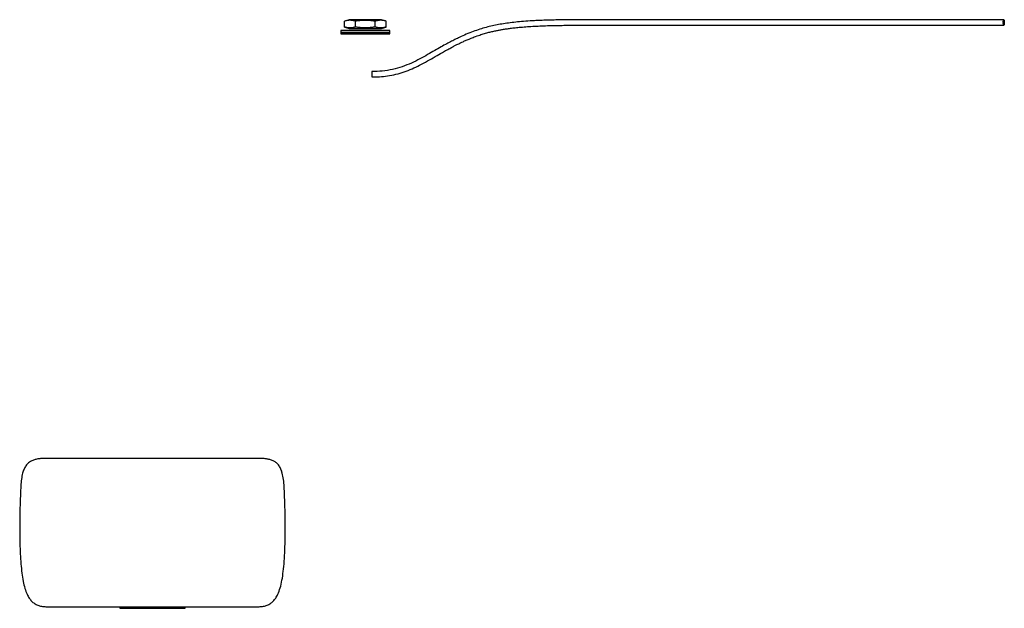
# Paper-space layout '_Superior' of a CAD drawing. Header units: millimetres. Extents: x -227 to 676, y -540 to 0.
import ezdxf

# ---------------------------------------------------------------- set-up
doc = ezdxf.new("R2010")
doc.units = ezdxf.units.MM

psp = doc.layouts.new('_Superior')

# ---------------------------------------------------------------- linework, layer by layer
at = {"color": 7, "linetype": 'Continuous', "lineweight": 25}
for p, q in [((75.15, -0.04), (70.88, -1.38)), ((70.88, -6.71), (70.88, -1.38)), ((70.88, -6.71), (75.15, -8.05)), ((104.87, -0.04), (75.13, -0.04)), ((80.94, -6.71), (80.94, -1.38)), ((99.06, -6.71), (99.06, -1.38)), ((109.12, -1.38), (104.85, -0.04)), ((104.85, -8.05), (109.12, -6.71)), ((109.12, -6.71), (109.12, -1.38)), ((67.5, -9.99), (67.5, -11.5)), ((67.5, -11.5), (112.5, -11.5)), ((67.5, -11.99), (67.5, -12.5)), ((67.5, -12.5), (112.5, -12.5)), ((68, -13), (112, -13)), ((112.5, -11.5), (112.5, -9.99)), ((112.5, -12.5), (112.5, -11.99)), ((95.94, -47.5), (95.94, -50)), ((-2.51, -402.3), (-207.49, -402.3)), ((-135, -537.99), (-135, -539.51)), ((-135, -539.5), (-75, -539.5)), ((-75, -539.51), (-75, -537.99))]:
    psp.add_line(p, q, dxfattribs=at)
for centre, start, end in [((68, -12), 90, 180.01851), ((68, -12.5), 180.01851, 270), ((112, -12), 0.01851, 90), ((112, -12.5), 270, 0.01851)]:
    psp.add_arc(centre, 0.5, start, end, dxfattribs=at)
for points, knots in [([(674.61, -2.5), (674.61, -2.4), (674.62, -2.13), (674.63, -1.7), (674.67, -1.23), (674.73, -0.82), (674.82, -0.38), (674.96, -0.02), (675.12, 0.03), (675.24, -0.11), (675.33, -0.32), (675.41, -0.63), (675.49, -1.11), (675.56, -1.84), (675.57, -2.66), (675.54, -3.3), (675.5, -3.77), (675.44, -4.18), (675.35, -4.62), (675.21, -4.98), (675.06, -5.03), (674.94, -4.89), (674.85, -4.68), (674.77, -4.37), (674.68, -3.88), (674.64, -3.46), (674.61, -3.18)], [0, 0, 0, 0, 0.019652, 0.053202, 0.087465, 0.121727, 0.155277, 0.217602, 0.279927, 0.313477, 0.347739, 0.382002, 0.415552, 0.477877, 0.540201, 0.573751, 0.608014, 0.642276, 0.675827, 0.738151, 0.800476, 0.834026, 0.868288, 0.902551, 0.936101, 1, 1, 1, 1]), ([(80.94, -1.38), (80.8, -1.33), (80.51, -1.24), (80.08, -1.12), (79.67, -1.01), (79.25, -0.92), (78.85, -0.83), (78.16, -0.7), (77.18, -0.57), (75.92, -0.51), (74.66, -0.57), (73.55, -0.72), (72.57, -0.91), (71.74, -1.12), (71.17, -1.29), (70.88, -1.38)], [0, 0, 0, 0, 0.04351, 0.086198, 0.128068, 0.169127, 0.209378, 0.248829, 0.375263, 0.498736, 0.622902, 0.750053, 0.830097, 0.913398, 1, 1, 1, 1]), ([(80.94, -6.71), (80.8, -6.75), (80.52, -6.84), (80.09, -6.96), (79.68, -7.07), (79.26, -7.17), (78.86, -7.26), (78.37, -7.35), (77.82, -7.43), (76.97, -7.53), (75.92, -7.58), (74.87, -7.53), (74.03, -7.44), (73.33, -7.33), (72.56, -7.17), (71.73, -6.97), (71.17, -6.8), (70.88, -6.71)], [0, 0, 0, 0, 0.04292, 0.08515, 0.126768, 0.16786, 0.208514, 0.248826, 0.311906, 0.374338, 0.498736, 0.623803, 0.686625, 0.750057, 0.831657, 0.914688, 1, 1, 1, 1]), ([(75.13, -8.04), (75.13, -8.04), (75.21, -8.04), (75.55, -8.04), (75.81, -8.04), (76.54, -8.04), (77, -8.04), (78.11, -8.04), (78.76, -8.04), (80.21, -8.04), (81.01, -8.04), (82.71, -8.04), (83.61, -8.04), (85.44, -8.04), (86.37, -8.04), (88.21, -8.04), (89.12, -8.04), (90.88, -8.04), (91.79, -8.04), (93.63, -8.04), (94.56, -8.04), (96.39, -8.04), (97.29, -8.04), (98.99, -8.04), (99.79, -8.04), (101.24, -8.04), (101.89, -8.04), (103, -8.04), (103.46, -8.04), (104.19, -8.04), (104.45, -8.04), (104.79, -8.04), (104.87, -8.04), (104.87, -8.04)], [0, 0, 0, 0, 0.0625, 0.0625, 0.125, 0.125, 0.1875, 0.1875, 0.25, 0.25, 0.3125, 0.3125, 0.375, 0.375, 0.4375, 0.4375, 0.5, 0.5, 0.5625, 0.5625, 0.625, 0.625, 0.6875, 0.6875, 0.75, 0.75, 0.8125, 0.8125, 0.875, 0.875, 0.9375, 0.9375, 1, 1, 1, 1]), ([(99.06, -1.38), (98.8, -1.34), (98.28, -1.26), (97.52, -1.16), (96.76, -1.07), (96.02, -0.99), (95.29, -0.91), (94.04, -0.8), (92.28, -0.69), (90, -0.65), (87.72, -0.69), (85.72, -0.82), (83.97, -0.98), (82.47, -1.16), (81.46, -1.3), (80.94, -1.38)], [0, 0, 0, 0, 0.04324, 0.085769, 0.127593, 0.168716, 0.209144, 0.248881, 0.375717, 0.500002, 0.624284, 0.751123, 0.831285, 0.914231, 1, 1, 1, 1]), ([(99.06, -6.71), (98.75, -6.76), (98.14, -6.84), (97.23, -6.96), (96.33, -7.07), (95.44, -7.16), (94.09, -7.28), (92.28, -7.39), (90, -7.44), (87.72, -7.39), (85.71, -7.27), (83.96, -7.1), (82.46, -6.93), (81.45, -6.78), (80.94, -6.71)], [0, 0, 0, 0, 0.051343, 0.101811, 0.15149, 0.200479, 0.248881, 0.375267, 0.500002, 0.624734, 0.751123, 0.832109, 0.91492, 1, 1, 1, 1]), ([(675.09, 0), (671.96, 0), (665.87, 0), (657.21, 0), (649.2, 0), (641.87, 0), (634.39, 0), (626.95, 0), (619.72, 0), (613.49, 0), (608.18, 0), (603.58, 0), (597.57, 0), (590.09, 0), (580.63, 0), (571, 0), (561.22, 0), (551.76, 0), (542.44, 0), (534.21, 0), (526.89, 0), (520.51, 0), (513.71, 0), (507.55, 0), (502.16, 0), (497.85, 0), (493.21, 0), (488.23, 0), (482.92, 0), (477.4, 0), (471.84, 0), (465.76, 0), (459.3, 0), (452.6, 0), (445.2, 0), (437.25, 0), (428.83, 0), (420.85, 0), (413.23, 0), (405.84, 0), (396.97, 0), (386.46, 0), (374.17, 0), (361.33, 0), (347.88, 0), (335.48, 0), (324.21, 0), (315.32, 0), (306.98, 0), (299.34, 0), (291.88, -0.01), (284.77, -0.04), (278.16, -0.08), (271.42, -0.15), (264.73, -0.26), (258.24, -0.41), (252.11, -0.61), (246.37, -0.86), (240, -1.21), (233.21, -1.7), (226.15, -2.4), (219.67, -3.21), (213.65, -4.17), (207.91, -5.29), (202.23, -6.62), (196.4, -8.27), (190.36, -10.28), (184.18, -12.65), (178.44, -15.14), (173.4, -17.53), (169, -19.75), (164.45, -22.17), (159.33, -25.02), (153.5, -28.36), (147.04, -32.11), (140.01, -36.06), (132.31, -39.89), (123.95, -43.27), (114.97, -45.79), (105.57, -47.27), (99.17, -47.42), (95.94, -47.5)], [0, 0, 0, 0, 0.0126674, 0.0247118, 0.0361342, 0.0469344, 0.0571126, 0.0703149, 0.0822978, 0.0930615, 0.1026042, 0.110926, 0.1186275, 0.1370082, 0.1557064, 0.1787801, 0.2019628, 0.2251357, 0.2483244, 0.2716385, 0.2862798, 0.3009754, 0.3157356, 0.3305649, 0.3380077, 0.3454676, 0.3529444, 0.360435, 0.367892, 0.3752841, 0.3826124, 0.3898781, 0.3994643, 0.4089392, 0.4183025, 0.4321757, 0.4459031, 0.4594831, 0.4729145, 0.4861999, 0.4997001, 0.5222997, 0.5461301, 0.5711877, 0.5974351, 0.6242791, 0.6412595, 0.6583897, 0.6698986, 0.6814752, 0.6931259, 0.7019158, 0.7107485, 0.7196253, 0.7285464, 0.7373992, 0.7460655, 0.7545465, 0.762838, 0.7757096, 0.7880987, 0.8000044, 0.8114277, 0.8223722, 0.8331761, 0.8440983, 0.8551295, 0.8662694, 0.8770868, 0.8850717, 0.8920903, 0.8993468, 0.9078055, 0.9173893, 0.9277056, 0.9386604, 0.950232, 0.9623496, 0.9746593, 0.9871855, 1, 1, 1, 1]), ([(95.94, -52.5), (98.28, -52.46), (103.1, -52.38), (110.51, -51.61), (118.13, -50.14), (125.67, -47.91), (132.9, -45.06), (140.03, -41.68), (147.06, -37.87), (154.02, -33.84), (159.82, -30.49), (164.56, -27.82), (168.17, -25.85), (171.32, -24.19), (173.79, -22.94), (175.72, -21.98), (177.58, -21.08), (179.84, -20.03), (182.69, -18.74), (186.13, -17.29), (190.26, -15.66), (194.72, -14.08), (199.16, -12.68), (203.13, -11.58), (206.82, -10.67), (210.22, -9.93), (213.52, -9.29), (216.77, -8.73), (220.28, -8.2), (224.18, -7.68), (228.73, -7.16), (234.04, -6.66), (240.11, -6.21), (246.62, -5.85), (253.43, -5.56), (260.49, -5.35), (267.11, -5.22), (273.12, -5.13), (278.44, -5.08), (283.65, -5.05), (289.28, -5.02), (295.26, -5.01), (301.5, -5), (308.87, -5), (317.1, -5), (326.02, -5), (334.47, -5), (342.54, -5), (350.31, -5), (357.87, -5), (365.75, -5), (374.03, -5), (382.8, -5), (391.76, -5), (401.14, -5), (411.16, -5), (421.07, -5), (430.86, -5), (439.35, -5), (447.35, -5), (454.59, -5), (461.5, -5), (467.88, -5), (473.62, -5), (479.26, -5), (484.67, -5), (489.71, -5), (494.34, -5), (498.6, -5), (503.15, -5), (507.88, -5), (512.73, -5), (517.19, -5), (521.34, -5), (525.38, -5), (529.82, -5), (534.87, -5), (540.62, -5), (546.9, -5), (553.15, -5), (559.36, -5), (565.48, -5), (572.12, -5), (579.38, -5), (587.35, -5), (595.39, -5), (603.41, -5), (611.31, -5), (619.9, -5), (629.28, -5), (639.49, -5), (649.28, -5), (658.4, -5), (666.59, -5), (672.24, -5), (675.09, -5)], [0, 0, 0, 0, 0.0092497, 0.0191035, 0.029512, 0.0399706, 0.0502961, 0.0604716, 0.0716901, 0.0826848, 0.0934803, 0.0997594, 0.1059703, 0.1113948, 0.1156026, 0.1184757, 0.1212774, 0.1251654, 0.1301402, 0.1362014, 0.143349, 0.1523754, 0.1606759, 0.1682219, 0.1750131, 0.1821147, 0.1881725, 0.1942716, 0.2009643, 0.2082508, 0.2161315, 0.2258072, 0.2361164, 0.2463445, 0.2563864, 0.2662398, 0.275909, 0.2830433, 0.2900742, 0.2970024, 0.3038759, 0.3130243, 0.3221561, 0.3312687, 0.346846, 0.3623618, 0.3776828, 0.3927382, 0.4075329, 0.4220651, 0.4365277, 0.4534636, 0.4704667, 0.4875359, 0.5050826, 0.5234639, 0.5426789, 0.5576381, 0.5730628, 0.5836081, 0.594265, 0.6047242, 0.6124255, 0.6200018, 0.6274545, 0.6347828, 0.6419899, 0.6490755, 0.6560403, 0.6628825, 0.6728703, 0.6825845, 0.6920242, 0.70119, 0.7101491, 0.719839, 0.7325828, 0.7467594, 0.762368, 0.7794103, 0.7932745, 0.80796, 0.8234685, 0.8397987, 0.8569479, 0.8749216, 0.8889396, 0.9034201, 0.9183634, 0.9337666, 0.9496312, 0.9659561, 0.9770986, 0.988446, 1, 1, 1, 1]), ([(109.12, -1.38), (108.97, -1.33), (108.68, -1.24), (108.26, -1.12), (107.83, -1.01), (107.42, -0.92), (107.01, -0.83), (106.32, -0.7), (105.34, -0.57), (104.08, -0.51), (102.82, -0.57), (101.71, -0.72), (100.74, -0.91), (99.91, -1.12), (99.34, -1.29), (99.06, -1.38)], [0, 0, 0, 0, 0.043716, 0.086602, 0.128663, 0.169904, 0.210331, 0.249951, 0.377099, 0.501268, 0.624739, 0.751175, 0.830875, 0.913802, 1, 1, 1, 1]), ([(109.12, -6.71), (108.98, -6.75), (108.69, -6.84), (108.27, -6.96), (107.85, -7.07), (107.43, -7.17), (107.02, -7.26), (106.54, -7.35), (105.97, -7.44), (105.13, -7.53), (104.08, -7.58), (103.03, -7.53), (102.18, -7.43), (101.49, -7.33), (100.73, -7.17), (99.9, -6.97), (99.34, -6.8), (99.06, -6.71)], [0, 0, 0, 0, 0.04299, 0.085312, 0.127062, 0.168344, 0.209267, 0.249947, 0.313377, 0.376201, 0.501268, 0.625667, 0.688096, 0.751179, 0.832142, 0.91485, 1, 1, 1, 1]), ([(674.61, -2.5), (674.61, -2.55), (674.61, -2.66), (674.62, -2.82), (674.62, -2.98), (674.63, -3.09), (674.63, -3.14)], [0, 0, 0, 0, 0.250526, 0.5, 0.749474, 1, 1, 1, 1]), ([(112.5, -10), (112.5, -10), (112.38, -10), (111.87, -10), (111.47, -10), (110.37, -10), (109.67, -10), (107.99, -10), (107.01, -10), (104.81, -10), (103.6, -10), (101.03, -10), (99.67, -10), (96.9, -10), (95.49, -10), (92.7, -10), (91.33, -10), (88.67, -10), (87.3, -10), (84.51, -10), (83.1, -10), (80.33, -10), (78.97, -10), (76.4, -10), (75.19, -10), (72.99, -10), (72.01, -10), (70.33, -10), (69.63, -10), (68.53, -10), (68.13, -10), (67.62, -10), (67.5, -10), (67.5, -10)], [0, 0, 0, 0, 0.0625, 0.0625, 0.125, 0.125, 0.1875, 0.1875, 0.25, 0.25, 0.3125, 0.3125, 0.375, 0.375, 0.4375, 0.4375, 0.5, 0.5, 0.5625, 0.5625, 0.625, 0.625, 0.6875, 0.6875, 0.75, 0.75, 0.8125, 0.8125, 0.875, 0.875, 0.9375, 0.9375, 1, 1, 1, 1]), ([(112.5, -12), (112.5, -12), (112.38, -12), (111.87, -12), (111.47, -12), (110.37, -12), (109.67, -12), (107.99, -12), (107.01, -12), (104.81, -12), (103.6, -12), (101.03, -12), (99.67, -12), (96.9, -12), (95.49, -12), (92.7, -12), (91.33, -12), (88.67, -12), (87.3, -12), (84.51, -12), (83.1, -12), (80.33, -12), (78.97, -12), (76.4, -12), (75.19, -12), (72.99, -12), (72.01, -12), (70.33, -12), (69.63, -12), (68.53, -12), (68.13, -12), (67.62, -12), (67.5, -12), (67.5, -12)], [0, 0, 0, 0, 0.0625, 0.0625, 0.125, 0.125, 0.1875, 0.1875, 0.25, 0.25, 0.3125, 0.3125, 0.375, 0.375, 0.4375, 0.4375, 0.5, 0.5, 0.5625, 0.5625, 0.625, 0.625, 0.6875, 0.6875, 0.75, 0.75, 0.8125, 0.8125, 0.875, 0.875, 0.9375, 0.9375, 1, 1, 1, 1]), ([(95.94, -50), (95.94, -50.29), (95.94, -50.61), (95.94, -51.23), (95.94, -51.52), (95.94, -52.01), (95.94, -52.2), (95.94, -52.45), (95.94, -52.5), (95.94, -52.5)], [0, 0, 0, 0, 0.25, 0.25, 0.5, 0.5, 0.75, 0.75, 1, 1, 1, 1]), ([(-207.49, -402.3), (-207.9, -402.34), (-208.73, -402.42), (-210.15, -402.63), (-212.12, -403.02), (-214.43, -403.74), (-216.75, -404.87), (-218.98, -406.44), (-221.09, -408.76), (-222.84, -411.97), (-224.2, -416.12), (-225.12, -421.35), (-225.69, -427.75), (-226.02, -435.03), (-226.32, -443.11), (-226.54, -451.86), (-226.67, -461.06), (-226.67, -470.48), (-226.52, -480.06), (-226.18, -489.53), (-225.6, -498.66), (-224.76, -507.04), (-223.61, -514.51), (-222.09, -521), (-220.23, -526.14), (-218.11, -530.04), (-215.86, -532.92), (-213.2, -535.19), (-210.11, -536.81), (-206.58, -537.81), (-204.07, -537.93), (-202.76, -538)], [0, 0, 0, 0, 0.007985, 0.015832, 0.027485, 0.046509, 0.062016, 0.07665, 0.09852, 0.121286, 0.146205, 0.181802, 0.22275, 0.2693, 0.32131, 0.377638, 0.436845, 0.497496, 0.558164, 0.620193, 0.679072, 0.733224, 0.78147, 0.823826, 0.860758, 0.885658, 0.908559, 0.930325, 0.952046, 0.974902, 1, 1, 1, 1]), ([(-7.24, -538), (-5.93, -537.93), (-3.42, -537.81), (0.11, -536.81), (3.2, -535.19), (5.86, -532.92), (8.11, -530.04), (10.3, -526.01), (12.23, -520.55), (13.81, -513.5), (14.97, -505.33), (15.81, -496), (16.35, -485.73), (16.64, -474.81), (16.69, -464.14), (16.58, -454.03), (16.37, -444.75), (16.07, -436.16), (15.73, -428.44), (15.17, -421.66), (14.23, -416.21), (12.84, -411.97), (11.09, -408.76), (8.83, -406.28), (6.17, -404.49), (3.29, -403.32), (0.79, -402.73), (-1.15, -402.43), (-2.05, -402.35), (-2.51, -402.3)], [0, 0, 0, 0, 0.0250991, 0.0479564, 0.0696777, 0.0914451, 0.1143465, 0.1392481, 0.1789216, 0.2248408, 0.2775396, 0.3367987, 0.4041125, 0.4745797, 0.5459227, 0.6084869, 0.6682667, 0.7236083, 0.7730809, 0.8163943, 0.8538161, 0.8787368, 0.9015033, 0.9233745, 0.9421166, 0.9625022, 0.9826033, 0.9911952, 1, 1, 1, 1]), ([(-202.76, -538), (-202.76, -538), (-202.64, -538), (-202.1, -538), (-201.69, -538), (-200.57, -538), (-199.86, -538), (-198.12, -538), (-197.09, -538), (-194.71, -538), (-193.35, -538), (-190.33, -538), (-188.65, -538), (-185, -538), (-183.02, -538), (-178.78, -538), (-176.51, -538), (-171.74, -538), (-169.23, -538), (-164.01, -538), (-161.29, -538), (-155.7, -538), (-152.83, -538), (-146.97, -538), (-143.99, -538), (-137.98, -538), (-134.94, -538), (-128.86, -538), (-125.82, -538), (-119.76, -538), (-116.76, -538), (-110.81, -538), (-107.88, -538), (-102.12, -538), (-99.19, -538), (-93.24, -538), (-90.24, -538), (-84.18, -538), (-81.14, -538), (-75.06, -538), (-72.02, -538), (-66.01, -538), (-63.03, -538), (-57.17, -538), (-54.3, -538), (-48.71, -538), (-45.99, -538), (-40.77, -538), (-38.26, -538), (-33.49, -538), (-31.22, -538), (-26.98, -538), (-25, -538), (-21.35, -538), (-19.67, -538), (-16.65, -538), (-15.29, -538), (-12.91, -538), (-11.88, -538), (-10.14, -538), (-9.43, -538), (-8.31, -538), (-7.9, -538), (-7.36, -538), (-7.24, -538), (-7.24, -538)], [0, 0, 0, 0, 0.03125, 0.03125, 0.0625, 0.0625, 0.09375, 0.09375, 0.125, 0.125, 0.15625, 0.15625, 0.1875, 0.1875, 0.21875, 0.21875, 0.25, 0.25, 0.28125, 0.28125, 0.3125, 0.3125, 0.34375, 0.34375, 0.375, 0.375, 0.40625, 0.40625, 0.4375, 0.4375, 0.46875, 0.46875, 0.5, 0.5, 0.53125, 0.53125, 0.5625, 0.5625, 0.59375, 0.59375, 0.625, 0.625, 0.65625, 0.65625, 0.6875, 0.6875, 0.71875, 0.71875, 0.75, 0.75, 0.78125, 0.78125, 0.8125, 0.8125, 0.84375, 0.84375, 0.875, 0.875, 0.90625, 0.90625, 0.9375, 0.9375, 0.96875, 0.96875, 1, 1, 1, 1])]:
    psp.add_open_spline(points, degree=3, knots=knots, dxfattribs=at)

doc.saveas('drawing.dxf')
